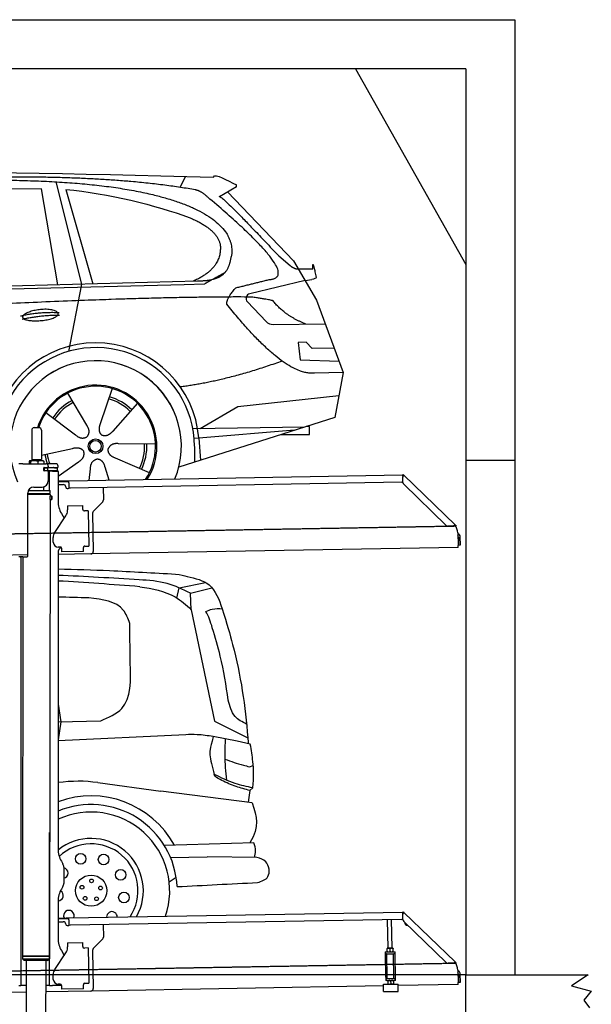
# Model space of a CAD drawing. Header units: millimetres. Extents: x 873 to 6785, y 5966 to 12016.
# Tile 4 of 4: x 4451 to 6785, y 7995 to 12016. Entities that reach past the tile are written whole.
import ezdxf

# ---------------------------------------------------------------- set-up
doc = ezdxf.new("R2010")
doc.units = ezdxf.units.MM
doc.linetypes.add('GEN3', pattern=[6.25, 5, -1.25])
doc.layers.get('0').update_dxf_attribs({"lineweight": 25})
for name, color, linetype, lineweight in [('3', 6, 'GEN3', 25), ('5', 3, 'Continuous', 25), ('AM_0', 7, 'Continuous', 25)]:
    doc.layers.add(name, color=color, linetype=linetype, lineweight=lineweight)
doc.layers.add('Car', color=10, linetype='Continuous')

msp = doc.modelspace()

# ---------------------------------------------------------------- linework, layer by layer
for p, q in [((872.8, 12015.9), (6472.8, 12015.9)), ((6472.8, 12015.9), (6472.8, 10165.9)), ((6272.8, 11815.9), (1072.8, 11815.9)), ((6272.8, 11815.9), (6272.8, 8115.9)), ((4499.6, 10340), (4499.6, 10220)), ((4509.6, 10350), (4529.6, 10350)), ((4539.6, 10340), (4539.6, 10220)), ((6472.8, 10315.9), (6472.8, 8115.9)), ((4492.1, 10215), (4491.6, 10214.7)), ((4492.5, 10215), (4492.1, 10215)), ((4510.3, 10215), (4492.5, 10215)), ((4499.6, 10220), (4539.6, 10220)), ((4501.6, 10215), (4501.6, 10220)), ((4537.4, 10215), (4510.3, 10215)), ((4547.1, 10215), (4537.4, 10215)), ((4537.6, 10215), (4537.6, 10220)), ((4547.1, 10215), (4547.5, 10214.7)), ((6472.8, 10215.9), (6272.8, 10215.9)), ((4463.6, 10202.5), (4447.6, 10202.5)), ((4463.6, 10202.5), (4557.6, 10202.5)), ((4489.6, 10212.5), (4489.6, 10202.5)), ((4495.4, 10212.5), (4495.4, 10202.5)), ((4525.3, 10212.5), (4525.3, 10202.5)), ((4548.7, 10174), (4548.6, 10174)), ((4550.6, 10186), (4548.7, 10186)), ((4550.6, 10174), (4548.7, 10174)), ((4549.5, 10212.5), (4549.5, 10202.5)), ((4549.6, 10176.6), (4549.6, 10183.8)), ((4550.6, 10186), (4551.6, 10186)), ((4550.6, 10186), (4550.6, 10174)), ((4551.6, 10174), (4550.6, 10174)), ((4564.6, 10186), (4551.6, 10186)), ((4552.2, 10174), (4551.6, 10174)), ((4552.2, 10186.5), (4564.6, 10186.5)), ((4564.6, 10174), (4552.2, 10174)), ((4597.6, 10202.5), (4557.6, 10202.5)), ((4564.6, 10186), (4565.6, 10186)), ((4565.6, 10174), (4564.6, 10174)), ((4567.7, 10186), (4565.6, 10186)), ((4565.6, 10174), (4565.6, 10186)), ((4565.6, 10174), (4567.7, 10174)), ((4567.6, 10192.5), (4567.6, 10189.5)), ((4603.4, 10186), (4567.7, 10186)), ((4603.4, 10174), (4567.7, 10174)), ((4572.6, 10093.9), (4572.6, 10172.5)), ((4584.6, 10172.5), (4572.6, 10172.5)), ((4584.6, 10172.5), (4606.6, 10172.5)), ((4592.2, 10186.5), (4604.6, 10186.5)), ((4603.4, 10186), (4605.6, 10186)), ((4605.6, 10174), (4603.4, 10174)), ((4605.6, 10174), (4605.6, 10186)), ((4607.6, 10189.5), (4607.6, 10192.5)), ((4567.6, 10171), (4567.6, 10132.5)), ((4607.6, 10171.5), (4607.6, 10049.5)), ((4607.6, 10132.3), (4641, 10132.8)), ((4641, 10132.8), (4651, 10133)), ((4651, 10133), (6015.8, 10156.8)), ((4651.2, 10125), (4651, 10133)), ((6017, 10158.5), (6015.6, 10157.1)), ((6017.4, 10155.4), (6015.6, 10157.1)), ((6016.1, 10125.9), (6015.7, 10148.4)), ((6016, 10150), (6015.8, 10156.8)), ((6017, 10158.5), (6018.8, 10156.8)), ((6018.9, 10153.9), (6017.4, 10155.4)), ((6018.8, 10156.8), (6020.3, 10155.3)), ((6018.9, 10153.9), (6019.2, 10154.3)), ((6019.2, 10154.3), (6020.3, 10155.3)), ((6020.3, 10155.3), (6229.5, 9953.3)), ((4486.4, 10094), (4574.6, 10093.9)), ((4489.6, 10094), (4489.6, 10098.7)), ((4508.6, 10107.5), (4542.6, 10107.5)), ((4549.6, 10093.9), (4549.6, 10108.5)), ((4574.5, 10080.6), (4574.6, 10093.9)), ((4641.1, 10128.8), (4607.6, 10128.3)), ((4607.6, 10117.2), (4628.8, 10117.6)), ((4639, 10107.8), (4639, 10106.8)), ((4651.1, 10129), (4641.1, 10128.8)), ((4644.1, 10101.9), (4649.1, 10102)), ((4651.2, 10125), (4651.5, 10108)), ((6011.4, 10126.8), (4656.6, 10103.1)), ((4791.5, 10105.5), (4792.4, 10054.6)), ((6193, 9951), (6019.2, 10118.9)), ((4483.6, 9825.5), (4483.6, 10082.5)), ((4483.6, 9825.5), (4483.6, 10082.5)), ((4483.6, 10080.8), (4574.5, 10080.6)), ((4483.6, 10079), (4571.5, 10078.9)), ((4574.5, 10077.2), (4483.6, 10077.3)), ((4571.5, 10078.9), (4574.5, 10080.6)), ((4571.5, 10078.9), (4574.5, 10077.2)), ((4574.5, 10056.4), (4571.8, 8191.9)), ((4572.6, 10078.3), (4572.6, 10079.5)), ((4574.5, 10077.2), (4574.5, 10071.4)), ((4574.5, 10071.4), (4581.5, 10071.4)), ((4574.5, 10056.4), (4581.5, 10056.4)), ((4581.5, 10056.4), (4581.5, 10071.4)), ((4582.5, 10070.4), (4581.5, 10071.4)), ((4582.5, 10057.4), (4581.5, 10056.4)), ((4582.5, 10070.4), (4582.5, 10057.4)), ((4645.3, 10030.9), (4708.3, 10032)), ((4645.3, 10030.9), (4645.6, 10014.9)), ((4645.7, 10010.7), (4645.6, 10014.9)), ((4708.6, 10016), (4708.3, 10032)), ((4708.6, 10016), (4708.6, 10015)), ((4789.6, 10047.5), (4751.2, 10007.7)), ((4593.6, 9922.1), (4639.7, 9990.5)), ((4621, 9999.5), (4632.4, 9979.7)), ((4713.7, 10010.1), (4714.7, 10010.1)), ((4730.7, 10010.4), (4714.7, 10010.1)), ((4730.7, 10010.4), (4733.2, 9866.4)), ((4748.4, 10000.5), (4751.1, 9844.7)), ((6222.7, 9948.5), (6200.2, 9948.1)), ((6228.5, 9952.3), (6228.1, 9951.9)), ((6229.6, 9950.4), (6228.1, 9951.9)), ((6229.5, 9953.3), (6228.5, 9952.3)), ((6229.5, 9953.3), (6231, 9951.9)), ((6231.4, 9948.7), (6229.6, 9950.4)), ((6231, 9951.9), (6232.8, 9950.1)), ((6231.4, 9948.7), (6232.8, 9950.1)), ((4587.9, 9881.9), (4587.6, 9901.9)), ((6240, 9920), (6240.9, 9868.7)), ((6242.3, 9903.2), (6242.9, 9870.8)), ((6250.9, 9871), (6250.3, 9903.3)), ((4616.3, 9862.4), (4608.3, 9862.2)), ((4621.4, 9857.5), (4621.6, 9842.5)), ((4711.3, 9861), (4711.3, 9860)), ((4711.6, 9844), (4711.3, 9860)), ((4717.2, 9866.1), (4716.2, 9866.1)), ((4717.2, 9866.1), (4733.2, 9866.4)), ((6241, 9860.7), (4741.3, 9834.5)), ((6241, 9860.7), (6240.9, 9868.7)), ((6242.9, 9870.8), (6250.9, 9871)), ((4483.6, 9830), (4146.4, 9824.2)), ((4463.6, 9822.5), (4447.6, 9822.5)), ((4455.6, 9819.5), (4455.6, 9822.5)), ((4455.6, 9819.5), (4455.6, 9822.5)), ((4455.6, 9819.5), (4455.6, 8097.5)), ((4464.1, 9822.5), (4461.8, 8192.1)), ((4463.6, 9822.5), (4480.6, 9822.5)), ((4607.6, 9839.5), (4607.6, 8629.1)), ((4741.3, 9834.5), (4607.6, 9832.2)), ((4711.6, 9844), (4621.6, 9842.5)), ((4572.6, 8072.5), (4572.6, 8697)), ((4621, 8579.1), (4627.2, 8568.3)), ((4630.6, 8555.8), (4630.6, 8489.2)), ((4627.2, 8476.7), (4621, 8465.8)), ((4607.6, 8415.8), (4607.6, 8264.5)), ((4651, 8348), (6015.8, 8371.8)), ((6017, 8373.5), (6015.6, 8372.1)), ((6017.4, 8370.4), (6015.6, 8372.1)), ((6016.1, 8340.9), (6015.7, 8363.4)), ((6016, 8365), (6015.8, 8371.8)), ((6017, 8373.5), (6018.8, 8371.8)), ((6018.9, 8368.9), (6017.4, 8370.4)), ((6018.8, 8371.8), (6020.3, 8370.3)), ((6018.9, 8368.9), (6019.2, 8369.3)), ((6019.2, 8369.3), (6020.3, 8370.3)), ((6020.3, 8370.3), (6229.5, 8168.3)), ((4607.6, 8347.3), (4641, 8347.8)), ((4641.1, 8343.8), (4607.6, 8343.3)), ((4607.6, 8332.2), (4628.8, 8332.6)), ((4641, 8347.8), (4651, 8348)), ((4651.1, 8344), (4641.1, 8343.8)), ((4651.2, 8340), (4651, 8348)), ((4651.2, 8340), (4651.5, 8323)), ((6011.4, 8341.8), (4656.6, 8318.1)), ((5955.4, 8224.1), (5953.4, 8340.7)), ((5971.4, 8224.3), (5969.4, 8341)), ((6193, 8166), (6019.2, 8333.9)), ((4639, 8322.8), (4639, 8321.8)), ((4644.1, 8316.9), (4649.1, 8317)), ((4791.5, 8320.5), (4792.4, 8269.6)), ((4645.3, 8245.9), (4708.3, 8247)), ((4645.3, 8245.9), (4645.6, 8229.9)), ((4708.6, 8231), (4708.3, 8247)), ((4789.6, 8262.5), (4751.2, 8222.7)), ((4593.6, 8137.1), (4639.7, 8205.5)), ((4621, 8214.5), (4632.4, 8194.7)), ((4645.7, 8225.7), (4645.6, 8229.9)), ((4708.6, 8231), (4708.6, 8230)), ((4713.7, 8225.1), (4714.7, 8225.1)), ((4730.7, 8225.4), (4714.7, 8225.1)), ((4730.7, 8225.4), (4733.2, 8081.4)), ((4748.4, 8215.5), (4751.1, 8059.7)), ((5943.7, 8209), (5948.7, 8209.1)), ((5943.7, 8209), (5943.8, 8201.1)), ((5948.7, 8209.1), (5978.7, 8209.7)), ((5952.2, 8224), (5951.4, 8223.6)), ((5951.6, 8210.7), (5951.4, 8222.5)), ((5952.4, 8209.2), (5951.7, 8209.6)), ((5974.7, 8224.4), (5952.2, 8224)), ((5963.6, 8210.9), (5963.4, 8222.7)), ((5974.7, 8224.4), (5975.4, 8224)), ((5974.9, 8209.6), (5975.7, 8210)), ((5975.6, 8211.1), (5975.4, 8222.9)), ((5978.7, 8209.7), (5983.7, 8209.7)), ((5983.8, 8201.7), (5983.7, 8209.7)), ((4571.8, 8191.9), (4461.8, 8192.1)), ((4461.8, 8192.1), (4571.8, 8191.9)), ((4461.8, 8192.1), (4461.8, 8181.1)), ((4461.8, 8181.1), (4571.8, 8180.9)), ((4468.8, 8174.1), (4461.8, 8181.1)), ((4564.8, 8173.9), (4468.8, 8174.1)), ((4476.9, 8174), (4474, 6304)), ((4556.9, 8173.9), (4554, 6304)), ((4564.8, 8173.9), (4571.8, 8180.9)), ((4571.8, 8191.9), (4571.8, 8180.9)), ((5948.8, 8201.1), (5943.8, 8201.1)), ((5943.8, 8201.1), (5943.9, 8193.1)), ((5943.9, 8193.1), (5945.4, 8108.1)), ((5948.8, 8201.1), (5978.8, 8201.7)), ((5952.1, 8101.2), (5950.4, 8201.2)), ((5979, 8101.6), (5977.3, 8201.6)), ((5983.8, 8201.7), (5978.8, 8201.7)), ((5983.9, 8193.7), (5983.8, 8201.7)), ((5985.4, 8108.8), (5983.9, 8193.7)), ((6222.7, 8163.5), (6200.2, 8163.1)), ((6228.5, 8167.3), (6228.1, 8166.9)), ((6229.6, 8165.4), (6228.1, 8166.9)), ((6229.5, 8168.3), (6228.5, 8167.3)), ((6229.5, 8168.3), (6231, 8166.9)), ((6231.4, 8163.7), (6229.6, 8165.4)), ((6231, 8166.9), (6232.8, 8165.1)), ((6231.4, 8163.7), (6232.8, 8165.1)), ((6240, 8135), (6240.9, 8083.7)), ((4455.6, 8097.5), (4455.6, 8072.5)), ((4587.9, 8096.9), (4587.6, 8116.9)), ((5945.4, 8108.1), (5945.6, 8100.1)), ((5945.6, 8100.1), (5950.6, 8100.2)), ((5945.6, 8100.1), (5945.7, 8092.1)), ((5950.7, 8092.2), (5945.7, 8092.1)), ((5950.6, 8100.2), (5980.6, 8100.7)), ((5950.7, 8092.2), (5980.7, 8092.7)), ((5952.1, 8101.2), (5979, 8101.6)), ((5954.5, 8092.2), (5953.7, 8091.8)), ((5953.7, 8090.7), (5953.9, 8078.9)), ((5957.6, 8100.3), (5957.6, 8101.3)), ((5965.7, 8090.9), (5965.9, 8079.1)), ((5973.6, 8100.6), (5973.6, 8101.6)), ((5977, 8092.6), (5977.7, 8092.2)), ((5977.7, 8091.1), (5977.9, 8079.3)), ((5980.6, 8100.7), (5985.6, 8100.8)), ((5985.7, 8092.8), (5980.7, 8092.7)), ((5985.6, 8100.8), (5985.4, 8108.8)), ((5985.7, 8092.8), (5985.6, 8100.8)), ((6241, 8075.7), (6240.9, 8083.7)), ((6242.3, 8118.2), (6242.9, 8085.8)), ((6242.9, 8085.8), (6250.9, 8086)), ((6250.9, 8086), (6250.3, 8118.3)), ((6272.8, 6165.9), (6272.8, 8115.9)), ((6272.8, 8115.9), (6772.8, 8115.9)), ((6772.8, 8115.9), (6704.4, 8071.1)), ((4476.5, 8044.9), (4146.4, 8039.2)), ((4447.6, 8072.5), (4455.6, 8072.5)), ((4463.6, 8072.5), (4455.6, 8072.5)), ((4476.6, 8072.5), (4463.6, 8072.5)), ((4572.6, 8072.5), (4556.6, 8072.5)), ((4741.3, 8049.5), (4556.6, 8046.3)), ((4572.6, 8072.5), (4584.6, 8072.5)), ((4621.4, 8072.5), (4584.6, 8072.5)), ((4616.3, 8077.4), (4608.3, 8077.2)), ((4621.4, 8072.5), (4621.6, 8057.5)), ((4711.6, 8059), (4621.6, 8057.5)), ((4711.3, 8076), (4711.3, 8075)), ((4711.6, 8059), (4711.3, 8075)), ((4717.2, 8081.1), (4716.2, 8081.1)), ((4717.2, 8081.1), (4733.2, 8081.4)), ((5936.1, 8070.4), (4741.3, 8049.5)), ((5936, 8077.1), (5996, 8078.1)), ((5936.5, 8047.1), (5936, 8077.1)), ((5936.5, 8047.1), (5996.5, 8048.1)), ((5954.7, 8077.4), (5954, 8077.8)), ((5977.2, 8077.8), (5978, 8078.3)), ((5996.5, 8048.1), (5996, 8078.1)), ((6241, 8075.7), (5996.1, 8071.4)), ((6704.4, 8071.1), (6785.4, 8049.5)), ((6785.4, 8049.5), (6755.3, 8012.8)), ((6755.3, 8012.8), (6778.3, 7980.4))]:
    msp.add_line(p, q)
for centre, radius, start, end in [((4509.6, 10340), 10, 90, 180), ((4529.6, 10340), 10, 0, 90), ((4549.6, 10186.5), 1, 48.5904, 221.4096), ((4549.6, 10174), 1, 138.5904, 311.4096), ((4546.6, 10183.8), 3, 0, 41.4096), ((4546.6, 10176.6), 3, 318.5904, 0), ((4552.2, 10189.5), 3, 228.5904, 270), ((4552.2, 10171), 3, 90, 131.4096), ((4557.6, 10192.5), 10, 0, 90), ((4564.6, 10189.5), 3, 270, 0), ((4564.6, 10171), 3, 0, 90), ((4589.6, 10186.5), 1, 48.5904, 210), ((4592.2, 10189.5), 3, 228.5904, 270), ((4597.6, 10192.5), 10, 0, 90), ((4604.6, 10189.5), 3, 270, 0), ((4604.6, 10171), 3, 22.0009, 90), ((4606.6, 10171.5), 1, 0, 90), ((4542.6, 10132.5), 25, 270, 0), ((6020.7, 10148.5), 5, 129.2435, 181), ((4508.6, 10082.5), 25, 90, 180), ((4629, 10107.6), 10, 1, 91), ((4644, 10106.9), 5, 181, 271), ((4649, 10107), 5, 271, 327.7633), ((4656.5, 10108.1), 5, 181, 271), ((6011.3, 10131.8), 5, 271, 342.4709), ((6026.1, 10126.1), 10, 181, 226), ((4782.4, 10054.4), 10, 316, 1), ((4707.6, 10049.5), 100, 180, 210), ((4713.6, 10015.1), 5, 181, 271), ((4610.7, 10010), 35, 326, 1), ((4758.4, 10000.7), 10, 136, 181), ((6200, 9958.1), 10, 226, 271), ((6222.6, 9953.5), 5, 271, 322.7565), ((6190, 9919.1), 50, 1, 41.0686), ((4622.6, 9902.5), 35, 146, 181), ((6234.3, 9903), 16, 1, 68.9757), ((6234.3, 9903), 8, 1, 42.4096), ((4607.9, 9882.2), 20, 181, 271), ((4632.6, 9839.5), 25, 120.6872, 180), ((4616.4, 9857.4), 5, 12.537, 91), ((4716.3, 9861.1), 5, 91, 181), ((4480.6, 9825.5), 3, 270, 0), ((4741.1, 9844.5), 10, 271, 1), ((4571.6, 8673.5), 2, 60, 61.1039), ((4571.6, 8651.5), 2, 297.616, 300), ((4707.6, 8629.1), 100, 180, 210), ((4605.6, 8555.8), 25, 0, 30), ((4605.6, 8489.2), 25, 330, 0), ((4707.6, 8415.8), 100, 150, 180), ((6020.7, 8363.5), 5, 129.2435, 181), ((4629, 8322.6), 10, 1, 91), ((4656.5, 8323.1), 5, 181, 271), ((6011.3, 8346.8), 5, 271, 342.4709), ((6026.1, 8341.1), 10, 181, 226), ((6035.1, 8329.7), 12.5, 175.968, 276.032), ((4644, 8321.9), 5, 181, 271), ((4649, 8322), 5, 271, 327.7633), ((4707.6, 8264.5), 100, 180, 210), ((4782.4, 8269.4), 10, 316, 1), ((4571.6, 8223.5), 2, 60, 82.1586), ((4610.7, 8225), 35, 326, 1), ((4713.6, 8230.1), 5, 181, 271), ((4758.4, 8215.7), 10, 136, 181), ((4571.6, 8201.5), 2, 276.6849, 300), ((6200, 8173.1), 10, 226, 271), ((6222.6, 8168.5), 5, 271, 322.7565), ((6190, 8134.1), 50, 1, 41.0686), ((4622.6, 8117.5), 35, 146, 181), ((6234.3, 8118), 16, 1, 68.9757), ((6234.3, 8118), 8, 1, 42.4096), ((4607.9, 8097.2), 20, 181, 271), ((4616.4, 8072.4), 5, 12.537, 91), ((4716.3, 8076.1), 5, 91, 181), ((4741.1, 8059.5), 10, 271, 1)]:
    msp.add_arc(centre, radius, start, end)
for points, weights in [([(4492.5, 10215), (4491.2, 10215), (4489.6, 10212.5)], [1, 1.0379548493, 1]), ([(4495.4, 10212.5), (4493.9, 10215), (4492.5, 10215)], [1, 1.0379548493, 1]), ([(4510.3, 10215), (4503.4, 10215), (4495.4, 10212.5)], [1, 1.0379548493, 1]), ([(4525.3, 10212.5), (4517.3, 10215), (4510.3, 10215)], [1, 1.0379548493, 1]), ([(4537.4, 10215), (4531.8, 10215), (4525.3, 10212.5)], [1, 1.0379548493, 1]), ([(4549.5, 10212.5), (4543, 10215), (4537.4, 10215)], [1, 1.0379548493, 1]), ([(4547.5, 10214.7), (4548.4, 10214.2), (4549.5, 10212.5)], [1.01682908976, 1.02536255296, 1]), ([(5963.4, 8222.7), (5957.4, 8224.6), (5951.4, 8222.5)], [1, 1.15470053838, 1]), ([(5951.4, 8222.5), (5951.4, 8223.6), (5951.4, 8223.6)], [1, 1.07735026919, 1.07735026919]), ([(5951.6, 8210.7), (5957.7, 8208.8), (5963.6, 8210.9)], [1, 1.15470053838, 1]), ([(5951.7, 8209.6), (5951.7, 8209.6), (5951.6, 8210.7)], [1.07735026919, 1.07735026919, 1]), ([(5975.4, 8222.9), (5969.4, 8224.8), (5963.4, 8222.7)], [1, 1.15470053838, 1]), ([(5963.6, 8210.9), (5969.7, 8209), (5975.6, 8211.1)], [1, 1.15470053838, 1]), ([(5975.4, 8224), (5975.4, 8224), (5975.4, 8222.9)], [1.07735026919, 1.07735026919, 1]), ([(5975.6, 8211.1), (5975.7, 8210), (5975.7, 8210)], [1, 1.07735026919, 1.07735026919]), ([(5965.7, 8090.9), (5959.7, 8092.8), (5953.7, 8090.7)], [1, 1.15470053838, 1]), ([(5953.7, 8090.7), (5953.7, 8091.8), (5953.7, 8091.8)], [1, 1.07735026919, 1.07735026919]), ([(5977.7, 8091.1), (5971.7, 8093), (5965.7, 8090.9)], [1, 1.15470053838, 1]), ([(5977.7, 8092.2), (5977.7, 8092.2), (5977.7, 8091.1)], [1.07735026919, 1.07735026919, 1]), ([(5953.9, 8078.9), (5960, 8077), (5965.9, 8079.1)], [1, 1.15470053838, 1]), ([(5954, 8077.8), (5954, 8077.8), (5953.9, 8078.9)], [1.07735026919, 1.07735026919, 1]), ([(5965.9, 8079.1), (5972, 8077.2), (5977.9, 8079.3)], [1, 1.15470053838, 1]), ([(5977.9, 8079.3), (5978, 8078.3), (5978, 8078.3)], [1, 1.07735026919, 1.07735026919])]:
    msp.add_rational_spline(points, weights, degree=2)
for points, knots in [([(6017.3, 10152.1), (6017.1, 10152.2), (6017, 10152.2), (6016.5, 10152.5), (6016.3, 10152.6), (6016.1, 10152.7), (6016, 10152.7), (6015.9, 10152.8), (6015.9, 10152.8), (6015.9, 10152.8)], [0.5739587, 0.5739587, 0.5739587, 0.5739587, 0.6092825, 0.6092825, 0.6845767, 0.6845767, 0.7347196, 0.7347196, 0.7882871, 0.7882871, 0.7882871, 0.7882871]), ([(6018.4, 10153.1), (6018.3, 10153), (6018.1, 10152.9), (6017.8, 10152.6), (6017.7, 10152.5), (6017.6, 10152.4)], [0, 0, 0, 0, 0.0561983, 0.0561983, 0.1123863, 0.1123863, 0.1123863, 0.1123863]), ([(6020.3, 10155.3), (6020.3, 10155.3), (6020.3, 10155.2), (6020.4, 10155), (6020.3, 10154.8), (6019.9, 10154.4), (6019.7, 10154.2), (6019.3, 10153.8), (6019.1, 10153.6), (6018.8, 10153.4), (6018.6, 10153.2), (6018.4, 10153.1)], [0, 0, 0, 0, 0.0783959, 0.0783959, 0.2325433, 0.2325433, 0.3832567, 0.3832567, 0.4558696, 0.4558696, 0.5284931, 0.5284931, 0.5284931, 0.5284931]), ([(6019, 10153.5), (6019, 10153.6), (6019, 10153.7), (6019, 10153.8), (6019, 10153.8), (6018.9, 10153.8), (6018.9, 10153.9), (6018.9, 10153.9)], [0.170101, 0.170101, 0.170101, 0.170101, 0.2190838, 0.2190838, 0.2443424, 0.2443424, 0.2702641, 0.2702641, 0.2702641, 0.2702641]), ([(4574.5, 10071.4), (4574.5, 10071.4), (4574.5, 10071.2), (4574.4, 10070.4), (4574.3, 10069.9), (4574.2, 10068.5), (4574.1, 10067.7), (4574, 10065.8), (4574, 10064.8), (4574, 10063.9)], [3.394726, 3.394726, 3.394726, 3.394726, 3.677618, 3.677618, 3.96051, 3.96051, 4.243406, 4.243406, 4.526301, 4.526301, 4.526301, 4.526301]), ([(4574, 10063.9), (4574, 10063), (4574, 10061.9), (4574.1, 10060.1), (4574.2, 10059.3), (4574.3, 10057.9), (4574.4, 10057.3), (4574.5, 10056.6), (4574.5, 10056.4), (4574.5, 10056.4)], [0, 0, 0, 0, 0.282896, 0.282896, 0.565791, 0.565791, 0.848683, 0.848683, 1.131575, 1.131575, 1.131575, 1.131575]), ([(6226.6, 9950.5), (6226.7, 9950.7), (6226.8, 9950.8), (6227.1, 9951.1), (6227.2, 9951.2), (6227.3, 9951.4)], [0, 0, 0, 0, 0.0559258, 0.0559258, 0.1118618, 0.1118618, 0.1118618, 0.1118618]), ([(6227.3, 9951.4), (6227.4, 9951.6), (6227.6, 9951.8), (6228, 9952.3), (6228.2, 9952.6), (6228.7, 9953.1), (6228.9, 9953.3), (6229.2, 9953.4), (6229.2, 9953.4), (6229.4, 9953.4), (6229.4, 9953.4), (6229.5, 9953.3)], [0, 0, 0, 0, 0.0765895, 0.0765895, 0.2269961, 0.2269961, 0.3763352, 0.3763352, 0.4507859, 0.4507859, 0.5253306, 0.5253306, 0.5253306, 0.5253306]), ([(6228.1, 9951.9), (6228, 9951.9), (6228, 9952), (6227.9, 9952), (6227.8, 9952), (6227.7, 9952)], [0, 0, 0, 0, 0.0395192, 0.0395192, 0.1013995, 0.1013995, 0.1013995, 0.1013995]), ([(6017.3, 8367.1), (6017.1, 8367.2), (6017, 8367.2), (6016.5, 8367.5), (6016.3, 8367.6), (6016.1, 8367.7), (6016, 8367.7), (6015.9, 8367.8), (6015.9, 8367.8), (6015.9, 8367.8)], [0.5739587, 0.5739587, 0.5739587, 0.5739587, 0.6092825, 0.6092825, 0.6845767, 0.6845767, 0.7347196, 0.7347196, 0.7882871, 0.7882871, 0.7882871, 0.7882871]), ([(6018.4, 8368.1), (6018.3, 8368), (6018.1, 8367.9), (6017.8, 8367.6), (6017.7, 8367.5), (6017.6, 8367.4)], [0, 0, 0, 0, 0.0561983, 0.0561983, 0.1123863, 0.1123863, 0.1123863, 0.1123863]), ([(6020.3, 8370.3), (6020.3, 8370.3), (6020.3, 8370.2), (6020.4, 8370), (6020.3, 8369.8), (6019.9, 8369.4), (6019.7, 8369.2), (6019.3, 8368.8), (6019.1, 8368.6), (6018.8, 8368.4), (6018.6, 8368.2), (6018.4, 8368.1)], [0, 0, 0, 0, 0.0783959, 0.0783959, 0.2325433, 0.2325433, 0.3832567, 0.3832567, 0.4558696, 0.4558696, 0.5284931, 0.5284931, 0.5284931, 0.5284931]), ([(6019, 8368.5), (6019, 8368.6), (6019, 8368.7), (6019, 8368.8), (6019, 8368.8), (6018.9, 8368.8), (6018.9, 8368.9), (6018.9, 8368.9)], [0.170101, 0.170101, 0.170101, 0.170101, 0.2190838, 0.2190838, 0.2443424, 0.2443424, 0.2702641, 0.2702641, 0.2702641, 0.2702641]), ([(6226.6, 8165.5), (6226.7, 8165.7), (6226.8, 8165.8), (6227.1, 8166.1), (6227.2, 8166.2), (6227.3, 8166.4)], [0, 0, 0, 0, 0.0559258, 0.0559258, 0.1118618, 0.1118618, 0.1118618, 0.1118618]), ([(6227.3, 8166.4), (6227.4, 8166.6), (6227.6, 8166.8), (6228, 8167.3), (6228.2, 8167.6), (6228.7, 8168.1), (6228.9, 8168.3), (6229.2, 8168.4), (6229.2, 8168.4), (6229.4, 8168.4), (6229.4, 8168.4), (6229.5, 8168.3)], [0, 0, 0, 0, 0.0765895, 0.0765895, 0.2269961, 0.2269961, 0.3763352, 0.3763352, 0.4507859, 0.4507859, 0.5253306, 0.5253306, 0.5253306, 0.5253306]), ([(6228.1, 8166.9), (6228, 8166.9), (6228, 8167), (6227.9, 8167), (6227.8, 8167), (6227.7, 8167)], [0, 0, 0, 0, 0.0395192, 0.0395192, 0.1013995, 0.1013995, 0.1013995, 0.1013995])]:
    msp.add_open_spline(points, degree=3, knots=knots)
for points in [[(4621.4, 9857.5), (4621.3, 9857.8), (4621.3, 9858.1), (4621.2, 9858.4)], [(4621.4, 8072.5), (4621.3, 8072.8), (4621.3, 8073.1), (4621.2, 8073.4)]]:
    msp.add_open_spline(points, degree=3)
at = {"layer": '3'}
for p, q in [((1175.3, 9860.3), (6230.5, 9948.5)), ((1175.3, 8075.3), (6230.4, 8163.5))]:
    msp.add_line(p, q, dxfattribs=at)
at = {"layer": '5'}
msp.add_line((6272.8, 8115.9), (872.8, 8115.9), dxfattribs=at)
at = {"layer": 'AM_0'}
msp.add_line((5822.8, 11815.9), (6272.8, 11015.9), dxfattribs=at)
at = {"layer": 'Car'}
for p, q in [((4598.8, 11353.9), (4703.2, 10936.4)), ((5106.5, 11331.1), (5128.1, 11376.2)), ((4539.6, 11324.6), (3837.9, 11322.2)), ((4606, 10933.8), (4539.6, 11324.6)), ((4639.3, 11322.1), (4749.2, 10937.6)), ((5336.5, 11333.5), (5267.1, 11293.2)), ((5300, 11312.3), (5569.4, 11031)), ((5508.7, 11051), (5555, 11012)), ((5569.4, 11031), (5662.8, 10870.5)), ((5583.7, 10998.1), (5648, 10998.3)), ((2526.5, 10877.3), (5177.5, 10949.3)), ((4703.2, 10936.4), (4649.6, 10661.2)), ((5122.2, 10934.3), (5205.1, 10937.2)), ((5616.1, 10950.8), (5390.6, 10896.9)), ((5616.1, 10950.8), (5643.7, 10955.2)), ((2479.8, 10867.2), (5122.2, 10934.3)), ((5380.8, 10863.6), (5457.3, 10783.7)), ((5662.8, 10870.5), (5772.3, 10574.7)), ((5486.7, 10771.4), (5698.4, 10774.3)), ((5620.5, 10698.8), (5587.8, 10698.3)), ((5587.8, 10698.3), (5595.9, 10626.9)), ((5644.7, 10673.4), (5620.5, 10698.8)), ((5735.2, 10675), (5644.7, 10673.4)), ((5595.9, 10626.9), (5755.1, 10621.1)), ((5772.3, 10574.7), (5655.4, 10573.1)), ((5772.3, 10574.7), (5737.6, 10392.1)), ((4828.4, 10509.4), (4779.4, 10366.1)), ((4646.5, 10490.8), (4723.4, 10360.4)), ((5341.8, 10436.5), (5754.5, 10481)), ((4931.5, 10449.4), (4831.3, 10336)), ((5188, 10347), (5341.8, 10436.5)), ((4557.6, 10411.2), (4678.7, 10320.4)), ((5737.6, 10392.1), (5100.4, 10188.2)), ((5157.7, 10346.6), (5615.1, 10352.9)), ((5573.4, 10339.5), (5182.3, 10307.7)), ((5634.8, 10354.9), (5621.3, 10354.9)), ((5634.8, 10322.2), (5634.8, 10354.9)), ((5182.3, 10307.7), (5163, 10306.2)), ((5182.3, 10307.7), (5189.7, 10216.7)), ((5519, 10322.1), (5634.8, 10322.2)), ((4539.5, 10237.1), (4666.9, 10265.4)), ((5005.4, 10282.2), (4854, 10284.5)), ((5164.4, 10273.7), (5164.4, 10208.6)), ((4980.2, 10165.6), (4841.3, 10225.8)), ((4607.5, 10151.7), (4691.1, 10210.5)), ((4735.1, 10134.3), (4739.7, 10182.2)), ((4815.7, 10135.7), (4799.4, 10188.3)), ((5092.9, 9654.2), (5102.1, 9695.5)), ((5102.1, 9695.5), (5209.1, 9718)), ((5147.8, 9673.9), (5235.8, 9696.3)), ((5151.6, 9606.7), (5147.8, 9673.9)), ((5151.6, 9606.7), (5245.7, 9150.8)), ((4902.4, 9389.9), (4900.7, 9550.7)), ((4607.6, 9221.3), (4618.9, 9149.1)), ((4607.6, 9148.3), (4781.4, 9153.2)), ((4618.9, 9149.1), (4607.6, 9075.8)), ((5245.7, 9150.8), (5382.3, 9083.4)), ((5128.7, 9096.2), (4607.6, 9071.2)), ((5338.3, 9069.5), (5240.7, 9088.5)), ((5392.6, 9057.1), (5338.3, 9069.5)), ((5388.8, 8965.5), (5404.3, 8970.9)), ((5247.1, 8926.3), (5245.1, 8934.1)), ((4769.5, 8900.3), (5027.7, 8865.5)), ((5400.3, 8818.4), (5027.7, 8865.5)), ((5391.2, 8867.8), (5383.4, 8820.5)), ((5403.1, 8879.6), (5391.2, 8867.8)), ((5406.8, 8654.7), (5041.8, 8643.3)), ((5066.8, 8594.5), (5216.5, 8597.1)), ((5419.8, 8594.5), (5216.5, 8597.1)), ((5061.4, 8494.7), (5089.7, 8514))]:
    msp.add_line(p, q, dxfattribs=at)
for centre, radius in [((4760.5, 10274), 30.1), ((4760.5, 10274), 23.6), ((4699.7, 8589.2), 21.7), ((4793.3, 8586.4), 21.7), ((4863.1, 8524.1), 21.7), ((4742.6, 8459.3), 63.8), ((4744.2, 8499.1), 7.59), ((4705.2, 8473.1), 7.59), ((4781, 8470.1), 7.59), ((4876.6, 8431.5), 21.7), ((4717.9, 8428), 7.59), ((4764.8, 8426.1), 7.59)]:
    msp.add_circle(centre, radius, dxfattribs=at)
for centre, radius, start, end in [((5395.2, 10877.4), 20, 103.4358, 223.7473), ((5486.1, 10811.4), 40, 223.7473, 270.7861), ((4761, 10273.5), 422.7, 4.6504, 165.2126), ((4761, 10273.5), 403.4, 0.0315, 193.9312), ((4761, 10273.5), 350, 337.6496, 204.3124), ((4761, 10273.5), 350, 337.6876, 204.3124), ((4761, 10273.5), 250, 327.2965, 162.2292), ((4760.5, 10274), 245, 326.365, 161.9804), ((4760.5, 10274), 209.6, 117.262, 146.3995), ((4760.5, 10274), 200.6, 45.1152, 74.5463), ((4760.5, 10274), 209.6, 45.262, 74.3995), ((4760.5, 10274), 200.6, 117.1152, 146.5463), ((4760.5, 10274), 200.6, 333.1152, 2.5463), ((4760.5, 10274), 209.6, 333.262, 2.3995), ((4760.5, 10274), 209.6, 189.262, 200.0029), ((4760.5, 10274), 200.6, 189.1152, 200.9403), ((4742.1, 8458.9), 387.6, 28.6251, 110.3146), ((4742.1, 8458.9), 351.9, 2.7654, 112.4816), ((4742.1, 8458.9), 321.3, 341.1211, 114.7613), ((4742.1, 8458.9), 213.7, 330.2637, 128.9835), ((4742.6, 8459.3), 191.3, 326.0226, 133.0004), ((4626.3, 8531.2), 21.7, 281.4268, 78.5732), ((4607.2, 8439.6), 21.7, 272.3506, 56.925), ((4651.6, 8357.2), 21.7, 335.9827, 206.0173), ((4827.3, 8351.9), 21.7, 358.8888, 183.1112)]:
    msp.add_arc(centre, radius, start, end, dxfattribs=at)
for points, degree in [([(2897.6, 11325.7), (3308.2, 11404.5), (4068.5, 11405.3), (5241.8, 11373.2)], 3), ([(5241.8, 11373.2), (5249.8, 11392.8), (5297.8, 11356.9), (5335.6, 11342.1)], 3), ([(5168.3, 11320.8), (4866.2, 11375.4), (4391.7, 11373.3)], 2), ([(5336.5, 11333.5), (5338.1, 11335.2), (5333.6, 11337.3), (5338.1, 11341.1), (5335.6, 11342.1)], 4), ([(4639.3, 11322.1), (4811.4, 11308.5), (5008.5, 11257.3), (5142.6, 11208.2)], 3), ([(5218.5, 11291.3), (5192.1, 11316.6), (5168.3, 11320.8)], 2), ([(5470, 10954.8), (5610.7, 10962.2), (5218.5, 11291.3)], 2), ([(5267.1, 11293.2), (5271.2, 11304), (5508.7, 11051)], 2), ([(5142.6, 11208.2), (5259.2, 11160.3), (5270, 11094.3)], 2), ([(5270, 11094.3), (5277.2, 11000), (5160.8, 10948.8)], 2), ([(5177.5, 10949.3), (5227.5, 10950.6), (5295.1, 10954.2), (5307.3, 11004.2), (5314.8, 11047.6)], 4), ([(5205.1, 10937.2), (5235.1, 10954), (5290.2, 10984.8)], 2), ([(5555, 11012), (5563.4, 11004.9), (5581.4, 10995.2), (5585.9, 10997.8), (5587.8, 10999.3)], 4), ([(5648, 10998.3), (5645.3, 11046.3), (5661.2, 10963.2)], 2), ([(5333.4, 10921), (5470, 10954.8)], 1), ([(5661.2, 10963.2), (5661.5, 10959.5), (5653.8, 10956.9), (5643.7, 10955.2)], 3), ([(5296.9, 10853.9), (5294.2, 10878), (5333.4, 10921)], 2), ([(5397.9, 10883.4), (4521.1, 10888.5), (2091.8, 10711.6)], 2), ([(5486.1, 10867.4), (5484.7, 10870.3), (5397.9, 10883.4)], 2), ([(5619.2, 10773.2), (5532.9, 10806.8), (5486.1, 10867.4)], 2), ([(4453.7, 10806.2), (4528.8, 10824.4), (4612.4, 10820.1)], 2), ([(5655.4, 10573.1), (5532.7, 10558.1), (5296.9, 10853.9)], 2), ([(4461.1, 10793.5), (4534.9, 10809.4), (4612.8, 10810)], 2), ([(5522.7, 10622.1), (5299.4, 10540.8), (5107, 10516.2)], 2), ([(4723.4, 10360.4), (4741.9, 10334.3), (4725.5, 10313.1)], 2), ([(4779.4, 10366.1), (4775.1, 10353.5), (4771.4, 10339.4), (4776, 10325.7), (4786.9, 10319.3)], 4), ([(4831.3, 10336), (4822.4, 10326), (4812, 10315.8), (4797.8, 10313), (4786.9, 10319.3)], 4), ([(4678.7, 10320.4), (4702.6, 10299.1), (4725.5, 10313.1)], 2), ([(4666.9, 10265.4), (4697.4, 10274.9), (4712.5, 10252.8)], 2), ([(4691.1, 10210.5), (4718.7, 10226.6), (4712.5, 10252.8)], 2), ([(4854, 10284.5), (4822.2, 10287.7), (4811.8, 10262.9)], 2), ([(4841.3, 10225.8), (4811.1, 10236.1), (4811.8, 10262.9)], 2), ([(4739.7, 10182.2), (4740.1, 10214.2), (4765.9, 10221.8)], 2), ([(4799.4, 10188.3), (4792.6, 10219.6), (4765.9, 10221.8)], 2), ([(4938.7, 9728.6), (4828.4, 9735.4), (4718, 9742.2), (4607.6, 9746.9)], 3), ([(5087.4, 9751.8), (5107.6, 9749.9), (5121.5, 9746.5), (5135, 9742.7)], 3), ([(4941.4, 9700.6), (4830.2, 9709.2), (4718.9, 9717.8), (4607.6, 9723.6)], 3), ([(4733.3, 9654.8), (4691.4, 9656), (4649.5, 9657.1), (4607.6, 9658.2)], 3), ([(4769.5, 8900.3), (4717.8, 8908.6), (4663.5, 8907.3), (4607.6, 8900.4)], 3), ([(5400.3, 8818.4), (5420.1, 8757.2), (5430.4, 8724.7), (5391.2, 8654.2)], 3)]:
    msp.add_open_spline(points, degree=degree, dxfattribs=at)
for points, degree, knots in [([(3067.5, 11316.5), (3094.4, 11318), (3233.3, 11324.8), (4253.8, 11372.2), (4874, 11382.2), (5347.1, 11234.9), (5314.8, 11047.6)], 4, [0.0821318, 0.0821318, 0.0821318, 0.0821318, 0.0821318, 0.258851, 0.508851, 1, 1, 1, 1, 1]), ([(4462.7, 10801), (4461.7, 10809.3), (4482.4, 10826), (4564.7, 10847.6), (4658.2, 10816.1), (4572.5, 10783), (4487.7, 10782.1), (4463.7, 10792.8), (4462.7, 10801)], 5, [0, 0, 0, 0, 0, 0, 0.300106, 0.500106, 0.700106, 1, 1, 1, 1, 1, 1]), ([(4607.6, 9773.3), (4677.8, 9771.8), (4837.8, 9766.6), (4997.7, 9757.1), (5087.4, 9751.8)], 3, [973.608696, 973.608696, 973.608696, 973.608696, 1184.346971, 1454.028673, 1454.028673, 1454.028673, 1454.028673]), ([(5277.8, 9610.5), (5296.9, 9548.5), (5346.4, 9383.5), (5373.7, 9203.8), (5383.5, 9067.3), (5384, 9059)], 3, [0, 0, 0, 0, 131.084966, 516.688843, 541.438903, 541.438903, 541.438903, 541.438903]), ([(5240.7, 9088.5), (5227, 9034.7), (5223.9, 9016.1), (5237.3, 8964.5), (5245.1, 8934.1)], 3, [11.821926, 11.821926, 11.821926, 11.821926, 76.947695, 170.16939, 170.16939, 170.16939, 170.16939]), ([(5290.5, 9078.8), (5289.1, 9056.7), (5285.9, 9000.6), (5291.6, 8944.7), (5295, 8910.8)], 3, [10.525342, 10.525342, 10.525342, 10.525342, 76.947695, 178.879742, 178.879742, 178.879742, 178.879742]), ([(5403.1, 8879.6), (5407, 8921.8), (5406, 8973.2), (5397.2, 9033.5), (5392.6, 9057.1)], 3, [0, 0, 0, 0, 108.884996, 180.77999, 180.77999, 180.77999, 180.77999]), ([(5403.1, 8879.6), (5378.6, 8883.8), (5323.9, 8895.7), (5273.3, 8920.4), (5245.1, 8934.1)], 3, [50.544104, 50.544104, 50.544104, 50.544104, 125.030125, 218.508092, 218.508092, 218.508092, 218.508092])]:
    msp.add_open_spline(points, degree=degree, knots=knots, dxfattribs=at)
for points in [[(5135, 9742.7), (5224.3, 9707.7), (5277.8, 9610.5)], [(5147.8, 9673.9), (5053.5, 9713.3), (4938.7, 9728.6)], [(4941.4, 9700.6), (5085.3, 9658.8), (5151.6, 9606.7)], [(4900.7, 9550.7), (4873.9, 9605.1), (4733.3, 9654.8)], [(5211.4, 9599.7), (5237.1, 9608.8), (5277.8, 9610.5)], [(5237.4, 9532.3), (5225.8, 9568.5), (5211.4, 9599.7)], [(5302.6, 9237.3), (5270.1, 9416.9), (5237.4, 9532.3)], [(4781.4, 9153.2), (4867.6, 9203.4), (4902.4, 9389.9)], [(5377.4, 9139.3), (5330.3, 9170.7), (5302.6, 9237.3)], [(5240.7, 9088.5), (5175.2, 9096.3), (5128.7, 9096.2)], [(5288.3, 8996.7), (5364.2, 8971.6), (5388.8, 8965.5)], [(5391.2, 8867.8), (5334.5, 8884.7), (5276.2, 8909.6), (5247.1, 8926.3)], [(5409.1, 8594.6), (5414.4, 8622.2), (5406.8, 8654.7)], [(5421.6, 8492.6), (5464.4, 8516.8), (5455.5, 8577.3), (5419.8, 8594.5)], [(5093.6, 8475.8), (5421.6, 8492.6)]]:
    msp.add_spline(points, degree=3, dxfattribs=at)

doc.saveas('drawing.dxf')
